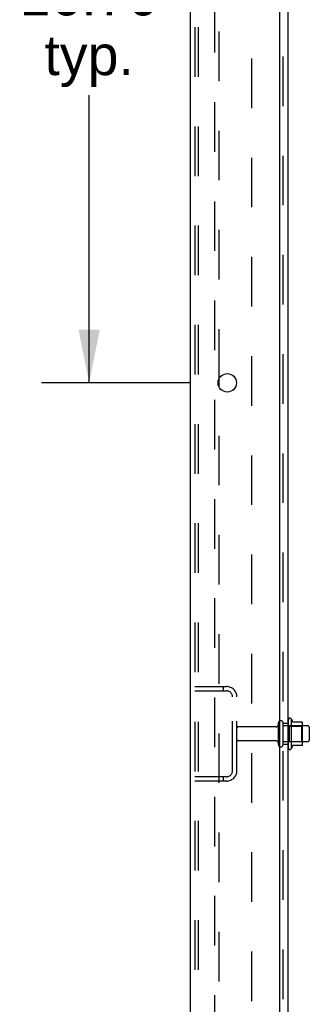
# Model space of a CAD drawing. Header units: inches. Extents: x 0 to 215, y 0 to 139.
# Tile 2 of 101: x 16 to 23, y 46 to 69. Entities that reach past the tile are written whole.
import ezdxf

# ---------------------------------------------------------------- set-up
doc = ezdxf.new("R2010")
doc.units = ezdxf.units.IN
doc.header["$LTSCALE"] = 11.804375
doc.header["$MEASUREMENT"] = 0
doc.linetypes.add('HIDDEN', pattern=[0.2, 0.1, -0.1])
doc.layers.get('0').update_dxf_attribs({"linetype": 'CONTINUOUS'})
for name, color, linetype in [('DEFAULT_2', 8, 'HIDDEN'), ('DIMENSIONS', 7, 'CONTINUOUS'), ('SUBPANEL', 7, 'CONTINUOUS')]:
    doc.layers.add(name, color=color, linetype=linetype)
doc.styles.get("Standard").update_dxf_attribs({"font": 'arial.ttf'})
doc.dimstyles.new('DIMSTYLE_1', dxfattribs={"dimtxt": 0.946875, "dimasz": 1.2625, "dimexe": 0.09, "dimexo": 0.07, "dimgap": 0.0375, "dimtad": 0, "dimtih": 1, "dimtoh": 1, "dimzin": 4, "dimdsep": 46, "dimtxsty": 'Standard', "dimblk": '_FILLED', "dimblk1": '_FILLED', "dimblk2": '_FILLED', "dimcen": 0.09, "dimadec": 3, "dimazin": 1, "dimtfac": 1, "dimtdec": 3, "dimtofl": 0, "dimtmove": 0, "dimatfit": 3, "dimldrblk": '_FILLED', "dimfxl": 0, "dimtolj": 1, "dimtzin": 4, "dimarcsym": 0})

# ---------------------------------------------------------------- blocks, each defined once
blk = doc.blocks.new('_FILLED')
at = {"color": 0, "linetype": 'ByBlock'}
blk.add_solid([(0, 0), (-1, 0.2), (-1, -0.2)], dxfattribs=at)
blk = doc.blocks.new('*D15')
at = {"layer": 'DIMENSIONS', "color": 2, "linetype": 'Continuous'}
for p, q in [((19.981, 77.051), (16.438, 77.051)), ((17.574, 77.051), (17.574, 70.512)), ((17.574, 60.351), (17.574, 67.198)), ((19.981, 60.351), (16.438, 60.351))]:
    blk.add_line(p, q, dxfattribs=at)
at = {"layer": 'DIMENSIONS', "color": 2, "linetype": 'Continuous', "xscale": 1.2625, "yscale": 1.2625, "zscale": 1.2625}
for p, rotation in [((17.574, 77.051), 90), ((17.574, 60.351), 270)]:
    blk.add_blockref('_FILLED', p, dxfattribs=dict(at, rotation=rotation))
at = {"layer": 'DIMENSIONS', "color": 2, "linetype": 'Continuous', "insert": (17.574, 70.039), "char_height": 0.9469, "width": 3.30878, "attachment_point": 2, "line_spacing_factor": 0.9}
blk.add_mtext('16.70\\Ptyp.', dxfattribs=at)

msp = doc.modelspace()

# ---------------------------------------------------------------- linework, layer by layer
at = {"color": 3, "linetype": 'Continuous'}
for p, q in [((19.989, 9.105), (19.989, 94.897)), ((22.114, 11.126), (22.114, 91.501)), ((20.669, 60.253), (20.669, 60.448))]:
    msp.add_line(p, q, dxfattribs=at)
at = {"color": 7, "linetype": 'Continuous'}
for p, q in [((22.388, 52.357), (22.388, 51.645)), ((22.644, 52.278), (22.416, 52.278)), ((22.654, 51.745), (22.654, 52.256)), ((22.788, 52.188), (22.654, 52.188)), ((22.818, 52.158), (22.818, 51.843)), ((22.788, 51.813), (22.654, 51.813)), ((22.644, 51.723), (22.416, 51.723))]:
    msp.add_line(p, q, dxfattribs=at)
at = {"color": 3, "linetype": 'Continuous'}
msp.add_circle((20.864, 60.351), 0.219, dxfattribs=at)
at = {"color": 7, "linetype": 'Continuous'}
for centre, radius, start, end in [((22.357, 52.335), 0.0384, 34.4497, 180), ((21.788, 52.001), 0.698, 23.9679, 30.6631), ((22.435, 52.288), 0.01, 203.9679, 270), ((22.644, 52.268), 0.01, 5.1938, 90), ((22.513, 52.256), 0.141, 0, 5.2081), ((22.788, 52.158), 0.03, 360, 90), ((22.788, 51.843), 0.03, 270, 0), ((22.357, 51.667), 0.0384, 180, 325.5503), ((21.788, 52.001), 0.698, 329.3369, 336.0321), ((22.435, 51.713), 0.01, 90, 156.0321), ((22.644, 51.733), 0.01, 270, 354.8062), ((22.513, 51.745), 0.141, 354.7919, 360)]:
    msp.add_arc(centre, radius, start, end, dxfattribs=at)
at = {"layer": 'DEFAULT_2', "color": 8, "linetype": 'HIDDEN'}
for p, q in [((20.093, 94.783), (20.093, 9.218)), ((20.167, 94.783), (20.167, 9.218)), ((20.565, 9.188), (20.565, 94.813)), ((20.669, 60.448), (20.669, 76.953)), ((20.669, 43.748), (20.669, 60.253)), ((20.093, 53.126), (20.847, 53.126)), ((20.093, 53.022), (20.847, 53.022)), ((20.766, 53.126), (20.766, 53.022)), ((20.989, 51.122), (20.989, 52.879)), ((21.093, 51.122), (21.093, 52.879)), ((22.083, 51.743), (22.083, 52.258)), ((22.193, 51.743), (22.193, 52.258)), ((22.318, 52.335), (22.318, 51.667)), ((22.021, 52.166), (21.123, 52.166)), ((22.654, 52.188), (22.193, 52.188)), ((22.338, 52.184), (22.318, 52.204)), ((22.338, 52.184), (22.338, 51.817)), ((22.338, 52.184), (22.634, 52.184)), ((22.634, 52.184), (22.654, 52.204)), ((22.634, 52.184), (22.634, 51.817)), ((22.021, 51.836), (21.123, 51.836)), ((22.654, 51.813), (22.193, 51.813)), ((22.338, 51.817), (22.318, 51.797)), ((22.338, 51.817), (22.634, 51.817)), ((22.634, 51.817), (22.654, 51.797)), ((20.847, 50.98), (20.093, 50.98)), ((20.847, 50.876), (20.093, 50.876)), ((20.766, 50.98), (20.766, 50.876))]:
    msp.add_line(p, q, dxfattribs=at)
for centre, radius, start, end in [((20.847, 52.879), 0.246, 0, 90), ((20.847, 52.879), 0.142, 0, 90), ((22.138, 52.258), 0.055, 360, 180), ((21.123, 52.136), 0.03, 90, 180), ((22.021, 52.228), 0.0625, 270, 360), ((21.123, 51.866), 0.03, 180, 270), ((22.021, 51.773), 0.0625, 0, 90), ((22.138, 51.743), 0.055, 180, 0), ((20.847, 51.122), 0.246, 270, 360), ((20.847, 51.122), 0.142, 270, 360)]:
    msp.add_arc(centre, radius, start, end, dxfattribs=at)
at = {"layer": 'SUBPANEL', "color": 3, "linetype": 'Continuous'}
msp.add_line((22.318, 13.157), (22.318, 90.845), dxfattribs=at)
at = {"layer": 'SUBPANEL', "color": 8, "linetype": 'HIDDEN'}
for p, q in [((22.193, 14.997), (22.193, 89.005)), ((21.443, 84.595), (21.443, 19.407)), ((22.193, 52.251), (22.318, 52.251)), ((22.193, 51.751), (22.318, 51.751))]:
    msp.add_line(p, q, dxfattribs=at)

# ---------------------------------------------------------------- dimensions: what is measured, and where the dimension line sits
at = {"layer": 'DIMENSIONS', "color": 2, "linetype": 'Continuous'}
dim = msp.add_linear_dim(base=(17.574, 60.351), p1=(20.051, 77.051), p2=(20.051, 60.351), angle=270, text='<>\\Ptyp.', dimstyle='DIMSTYLE_1', dxfattribs=at)
dim.commit()
dim.dimension.update_dxf_attribs({"geometry": '*D15', "text_midpoint": (17.574, 68.855), "dimtype": 160})

doc.saveas('drawing.dxf')
